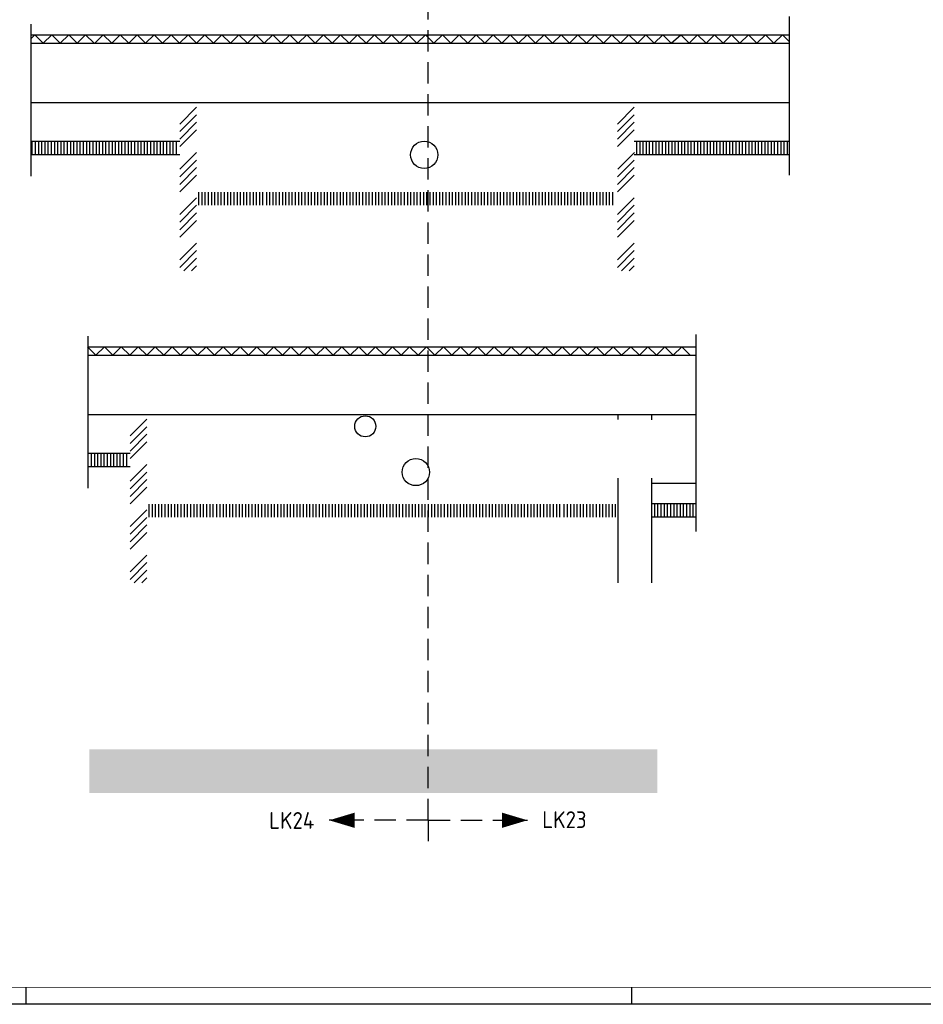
# Model space of a CAD drawing. Header units: millimetres. Extents: x -6587 to 112313, y 244 to 84344.
# Tile 30 of 63: x 39618 to 66471, y 244 to 29522. Entities that reach past the tile are written whole.
import ezdxf
from ezdxf.enums import TextEntityAlignment as Align

# ---------------------------------------------------------------- set-up
doc = ezdxf.new("R2010")
doc.units = ezdxf.units.MM
doc.header["$LTSCALE"] = 100
doc.linetypes.add('HIDDEN', pattern=[9.525, 6.35, -3.175])
doc.layers.get('0').update_dxf_attribs({"color": 9, "linetype": 'CONTINUOUS'})
for name, color, linetype in [('BOUW', 8, 'CONTINUOUS'), ('LIJN025', 10, 'CONTINUOUS'), ('LIJN050', 90, 'CONTINUOUS'), ('LIJN070', 130, 'CONTINUOUS'), ('TEKST25', 10, 'CONTINUOUS'), ('TEKST35', 50, 'CONTINUOUS'), ('TEKST50', 90, 'CONTINUOUS'), ('WL570---_TOEVOER', 3, 'CONTINUOUS')]:
    doc.layers.add(name, color=color, linetype=linetype)
doc.styles.add('ISO', font='ISO.SHX')
doc.styles.add('MAATVOERING', font='iso.shx')
doc.styles.add('ROMAND', font='romand')

# ---------------------------------------------------------------- blocks, each defined once
blk = doc.blocks.new('A0-G')
at = {"layer": 'LIJN025'}
for p, q in [((464, 0), (464, 5)), ((644, 0), (644, 5))]:
    blk.add_line(p, q, dxfattribs=at)
blk.add_lwpolyline([(1189, 841), (1189, 0), (0, 0), (0, 841)], close=True, dxfattribs=at)
at = {"layer": 'LIJN050', "const_width": 0.2}
blk.add_lwpolyline([(1184, 836), (25, 836), (25, 5), (1184, 5)], close=True, dxfattribs=at)
at = {"layer": 'TEKST25', "style": 'ROMAND', "width": 2.899115}
blk.add_attdef('STATUS', text='', height=2.5, dxfattribs=at).set_placement((1143, 71.5), (1182, 71.5), align=Align.FIT)
at = {"layer": 'TEKST25', "style": 'ISO'}
for tag, p in [('E', (1144.25, 66)), ('NAAM-E', (1155.75, 66)), ('DATUM-E', (1174, 66)), ('D', (1144.25, 61)), ('NAAM-D', (1155.75, 61)), ('DATUM-D', (1174, 61)), ('C', (1144.25, 56)), ('NAAM-C', (1155.75, 56)), ('DATUM-C', (1174, 56)), ('B', (1144.25, 51)), ('NAAM-B', (1155.75, 51)), ('DATUM-B', (1174, 51)), ('A', (1144.25, 46)), ('NAAM-A', (1155.75, 46)), ('DATUM-A', (1174, 46))]:
    blk.add_attdef(tag, text='', height=2.5, dxfattribs=at).set_placement(p, align=Align.CENTER)
for tag, p in [('DATUM', (1021.75, 36.25)), ('SCHAAL', (1057, 36.25)), ('GETEKEND', (1087.25, 36.25)), ('GECONTOL.', (1122, 36.25)), ('FORMAAT', (1152.25, 28.25))]:
    blk.add_attdef(tag, p, '', height=2.5, dxfattribs=at)
at = {"layer": 'TEKST35', "style": 'ISO'}
for tag, p in [('PROJECT', (1023.5, 72.5)), ('PLAATS', (1023.5, 63.5)), ('INSTALLATIE-REGEL1', (1023.5, 52.5)), ('INSTALLATIE-REGEL2', (1023.5, 43.5))]:
    blk.add_attdef(tag, p, '', height=4, dxfattribs=at)
blk.add_attdef('PROJ.NR.', text='', height=4, dxfattribs=at).set_placement((1170, 23), align=Align.CENTER)
at = {"layer": 'TEKST50', "style": 'ISO'}
blk.add_attdef('FILE-NAAM', text='', height=5, dxfattribs=at).set_placement((1162.5, 7.5), align=Align.CENTER)
blk = doc.blocks.new('A$Cb38f1ce1')
at = {"layer": 'BOUW'}
h = blk.add_hatch(dxfattribs=at)
h.set_pattern_fill('AR-SAND', color=256, scale=5, style=0)
h.set_pattern_definition([(37.5, (-53425.92, -582781.47), (-8.000156, 244.70662), [0, -193.04, 0, -215.9, 0, -206.375]), (7.5, (-53425.92, -582781.47), (224.76164, 358.41255), [0, -104.14, 0, -173.99, 0, -66.675]), (327.5, (-53582.13, -582781.47), (395.496185, 0.71859), [0, -63.5, 0, -228.6, 0, -298.45]), (317.5, (-53582.13, -582781.47), (381.77823, 111.46466), [0, -31.75, 0, -149.86, 0, -171.45])])
h.paths.add_polyline_path([(40304, 0), (40304, 1300), (38435, 1300), (38435, 0)])
h.paths.add_polyline_path([(41712, 0), (41712, 1300), (40304, 1300), (40304, 0)])
h.paths.add_polyline_path([(48928, 0), (48928, 1300), (41712, 1300), (41712, 0)])
h.paths.add_polyline_path([(53128, 0), (53128, 1300), (48928, 1300), (48928, 0)])
h.paths.add_polyline_path([(53128, 1300), (53128, 0), (55315, 0), (55315, 1300)])
edge = h.paths.add_edge_path()
edge.add_line((40404, 708), (40204, 508))
h.paths.add_polyline_path([(40509, 613), (41029, 613), (41029, 883), (40509, 883)], flags=24)
edge = h.paths.add_edge_path()
edge.add_line((40454, 608), (40204, 608))
edge = h.paths.add_edge_path(flags=16)
edge.add_line((40454, 608), (40984, 608))
edge = h.paths.add_edge_path()
edge.add_line((53228, 536), (53028, 336))
h.paths.add_polyline_path([(53333, 441), (53853, 441), (53853, 711), (53333, 711)], flags=24)
edge = h.paths.add_edge_path()
edge.add_line((53278, 436), (53028, 436))
edge = h.paths.add_edge_path(flags=16)
edge.add_line((53278, 436), (53808, 436))
for p, q in [((36706, 18337), (36706, 22866)), ((59242, 18367), (59242, 23091)), ((36706, 22544), (51885, 22544)), ((36816, 22544), (36706, 22435)), ((36706, 22294), (51885, 22294)), ((37068, 22294), (36816, 22544)), ((37320, 22544), (37068, 22294)), ((37572, 22294), (37320, 22544)), ((37823, 22544), (37571, 22294)), ((38075, 22294), (37823, 22544)), ((38075, 22294), (38327, 22544)), ((38327, 22544), (38579, 22294)), ((38851, 22544), (38599, 22294)), ((39102, 22294), (38851, 22544)), ((39354, 22544), (39102, 22294)), ((39606, 22294), (39354, 22544)), ((39858, 22544), (39606, 22294)), ((40110, 22294), (39858, 22544)), ((40362, 22544), (40110, 22294)), ((40614, 22294), (40362, 22544)), ((40614, 22294), (40866, 22544)), ((40866, 22544), (41118, 22294)), ((41117, 22294), (41369, 22544)), ((41369, 22544), (41621, 22294)), ((41621, 22294), (41873, 22544)), ((41873, 22544), (42125, 22294)), ((42125, 22294), (42377, 22544)), ((42377, 22544), (42629, 22294)), ((42629, 22294), (42881, 22544)), ((42881, 22544), (43133, 22294)), ((43133, 22294), (43385, 22544)), ((43385, 22544), (43637, 22294)), ((43637, 22294), (43889, 22544)), ((43889, 22544), (44141, 22294)), ((44141, 22294), (44392, 22544)), ((44392, 22544), (44644, 22294)), ((44644, 22294), (44896, 22544)), ((44896, 22544), (45148, 22294)), ((45148, 22294), (45400, 22544)), ((45400, 22544), (45652, 22294)), ((45652, 22294), (45904, 22544)), ((45904, 22544), (46156, 22294)), ((46156, 22294), (46408, 22544)), ((46408, 22544), (46660, 22294)), ((46660, 22294), (46912, 22544)), ((46912, 22544), (47164, 22294)), ((47164, 22294), (47416, 22544)), ((47416, 22544), (47668, 22294)), ((47668, 22294), (47919, 22544)), ((47919, 22544), (48171, 22294)), ((48171, 22294), (48423, 22544)), ((48423, 22544), (48675, 22294)), ((48675, 22294), (48927, 22544)), ((48927, 22544), (49179, 22294)), ((49179, 22294), (49431, 22544)), ((49431, 22544), (49683, 22294)), ((49683, 22294), (49935, 22544)), ((49935, 22544), (50187, 22294)), ((50187, 22294), (50439, 22544)), ((50439, 22544), (50691, 22294)), ((50691, 22294), (50943, 22544)), ((50943, 22544), (51195, 22294)), ((51195, 22294), (51446, 22544)), ((51446, 22544), (51698, 22294)), ((51698, 22294), (51950, 22544)), ((51885, 22544), (59242, 22544)), ((51885, 22294), (59242, 22294)), ((51950, 22544), (52202, 22294)), ((52202, 22294), (52454, 22544)), ((52454, 22544), (52706, 22294)), ((52706, 22294), (52958, 22544)), ((52958, 22544), (53210, 22294)), ((53210, 22294), (53462, 22544)), ((53462, 22544), (53714, 22294)), ((53714, 22294), (53966, 22544)), ((53966, 22544), (54218, 22294)), ((54218, 22294), (54470, 22544)), ((54470, 22544), (54722, 22294)), ((54722, 22294), (54973, 22544)), ((54973, 22544), (55225, 22294)), ((55225, 22294), (55477, 22544)), ((55477, 22544), (55729, 22294)), ((55729, 22294), (56010, 22544)), ((56010, 22544), (56262, 22294)), ((56262, 22294), (56514, 22544)), ((56514, 22544), (56766, 22294)), ((56766, 22294), (57018, 22544)), ((57018, 22544), (57269, 22294)), ((57269, 22294), (57521, 22544)), ((57521, 22544), (57773, 22294)), ((57773, 22294), (58025, 22544)), ((58025, 22544), (58277, 22294)), ((58277, 22294), (58529, 22544)), ((58529, 22544), (58781, 22294)), ((58781, 22294), (59033, 22544)), ((59033, 22544), (59242, 22337)), ((59242, 20526), (36710, 20526)), ((41124, 19376), (36706, 19376)), ((36740, 18976), (36740, 19365)), ((36835, 18976), (36835, 19365)), ((36931, 18976), (36931, 19365)), ((37026, 18976), (37026, 19365)), ((37121, 18976), (37121, 19365)), ((37216, 18976), (37216, 19365)), ((37312, 18976), (37312, 19365)), ((37407, 18976), (37407, 19365)), ((37502, 18976), (37502, 19365)), ((37597, 18976), (37597, 19365)), ((37693, 18976), (37693, 19365)), ((37788, 18976), (37788, 19365)), ((37883, 18976), (37883, 19365)), ((37978, 18976), (37978, 19365)), ((38074, 18976), (38074, 19365)), ((38169, 18976), (38169, 19365)), ((38264, 18976), (38264, 19365)), ((38359, 18976), (38359, 19365)), ((38455, 18976), (38455, 19365)), ((38550, 18976), (38550, 19365)), ((38645, 18976), (38645, 19365)), ((38740, 18976), (38740, 19365)), ((38836, 18976), (38836, 19365)), ((38931, 18976), (38931, 19365)), ((39026, 18976), (39026, 19365)), ((39121, 18976), (39121, 19365)), ((39217, 18976), (39217, 19365)), ((39312, 18976), (39312, 19365)), ((39407, 18976), (39407, 19365)), ((39502, 18976), (39502, 19365)), ((39598, 18976), (39598, 19365)), ((39693, 18976), (39693, 19365)), ((39788, 18976), (39788, 19365)), ((39883, 18976), (39883, 19365)), ((39979, 18976), (39979, 19365)), ((40074, 18976), (40074, 19365)), ((40169, 18976), (40169, 19365)), ((40264, 18976), (40264, 19365)), ((40360, 18976), (40360, 19365)), ((40455, 18976), (40455, 19365)), ((40550, 18976), (40550, 19365)), ((40645, 18976), (40645, 19365)), ((40741, 18976), (40741, 19365)), ((40836, 18976), (40836, 19365)), ((40931, 18976), (40931, 19365)), ((41026, 18976), (41026, 19365)), ((59242, 19376), (54631, 19376)), ((54707, 18976), (54707, 19365)), ((54802, 18976), (54802, 19365)), ((54898, 18976), (54898, 19365)), ((54993, 18976), (54993, 19365)), ((55088, 18976), (55088, 19365)), ((55183, 18976), (55183, 19365)), ((55279, 18976), (55279, 19365)), ((55374, 18976), (55374, 19365)), ((55469, 18976), (55469, 19365)), ((55564, 18976), (55564, 19365)), ((55660, 18976), (55660, 19365)), ((55755, 18976), (55755, 19365)), ((55850, 18976), (55850, 19365)), ((55945, 18976), (55945, 19365)), ((56041, 18976), (56041, 19365)), ((56136, 18976), (56136, 19365)), ((56231, 18976), (56231, 19365)), ((56326, 18976), (56326, 19365)), ((56422, 18976), (56422, 19365)), ((56517, 18976), (56517, 19365)), ((56612, 18976), (56612, 19365)), ((56707, 18976), (56707, 19365)), ((56803, 18976), (56803, 19365)), ((56898, 18976), (56898, 19365)), ((56993, 18976), (56993, 19365)), ((57088, 18976), (57088, 19365)), ((57184, 18976), (57184, 19365)), ((57279, 18976), (57279, 19365)), ((57374, 18976), (57374, 19365)), ((57469, 18976), (57469, 19365)), ((57565, 18976), (57565, 19365)), ((57660, 18976), (57660, 19365)), ((57755, 18976), (57755, 19365)), ((57755, 18976), (57755, 19365)), ((57850, 18976), (57850, 19365)), ((57851, 18976), (57851, 19365)), ((57946, 18976), (57946, 19365)), ((57946, 18976), (57946, 19365)), ((58041, 18976), (58041, 19365)), ((58041, 18976), (58041, 19365)), ((58136, 18976), (58136, 19365)), ((58231, 18976), (58231, 19365)), ((58327, 18976), (58327, 19365)), ((58422, 18976), (58422, 19365)), ((58517, 18976), (58517, 19365)), ((58612, 18976), (58612, 19365)), ((58708, 18976), (58708, 19365)), ((58803, 18976), (58803, 19365)), ((58898, 18976), (58898, 19365)), ((58993, 18976), (58993, 19365)), ((59089, 18976), (59089, 19365)), ((59184, 18976), (59184, 19365)), ((41124, 18976), (36706, 18976)), ((59242, 18976), (54631, 18976)), ((41692, 17476), (41692, 17865)), ((41788, 17476), (41788, 17865)), ((41883, 17476), (41883, 17865)), ((41978, 17476), (41978, 17865)), ((42073, 17476), (42073, 17865)), ((42169, 17476), (42169, 17865)), ((42264, 17476), (42264, 17865)), ((42359, 17476), (42359, 17865)), ((42454, 17476), (42454, 17865)), ((42550, 17476), (42550, 17865)), ((42645, 17476), (42645, 17865)), ((42740, 17476), (42740, 17865)), ((42835, 17476), (42835, 17865)), ((42931, 17476), (42931, 17865)), ((43026, 17476), (43026, 17865)), ((43121, 17476), (43121, 17865)), ((43216, 17476), (43216, 17865)), ((43312, 17476), (43312, 17865)), ((43407, 17476), (43407, 17865)), ((43502, 17476), (43502, 17865)), ((43597, 17476), (43597, 17865)), ((43707, 17476), (43707, 17865)), ((43802, 17476), (43802, 17865)), ((43898, 17476), (43898, 17865)), ((43993, 17476), (43993, 17865)), ((44088, 17476), (44088, 17865)), ((44183, 17476), (44183, 17865)), ((44279, 17476), (44279, 17865)), ((44374, 17476), (44374, 17865)), ((44469, 17476), (44469, 17865)), ((44564, 17476), (44564, 17865)), ((44660, 17476), (44660, 17865)), ((44755, 17476), (44755, 17865)), ((44850, 17476), (44850, 17865)), ((44945, 17476), (44945, 17865)), ((45041, 17476), (45041, 17865)), ((45136, 17476), (45136, 17865)), ((45231, 17476), (45231, 17865)), ((45326, 17476), (45326, 17865)), ((45422, 17476), (45422, 17865)), ((45517, 17476), (45517, 17865)), ((45612, 17476), (45612, 17865)), ((45707, 17476), (45707, 17865)), ((45803, 17476), (45803, 17865)), ((45898, 17476), (45898, 17865)), ((45993, 17476), (45993, 17865)), ((46088, 17476), (46088, 17865)), ((46184, 17476), (46184, 17865)), ((46279, 17476), (46279, 17865)), ((46374, 17476), (46374, 17865)), ((46469, 17476), (46469, 17865)), ((46565, 17476), (46565, 17865)), ((46660, 17476), (46660, 17865)), ((46755, 17476), (46755, 17865)), ((46850, 17476), (46850, 17865)), ((46946, 17476), (46946, 17865)), ((47041, 17476), (47041, 17865)), ((47136, 17476), (47136, 17865)), ((47231, 17476), (47231, 17865)), ((47327, 17476), (47327, 17865)), ((47422, 17476), (47422, 17865)), ((47517, 17476), (47517, 17865)), ((47612, 17476), (47612, 17865)), ((47708, 17476), (47708, 17865)), ((47803, 17476), (47803, 17865)), ((47898, 17476), (47898, 17865)), ((47993, 17476), (47993, 17865)), ((48089, 17476), (48089, 17865)), ((48184, 17476), (48184, 17865)), ((48279, 17476), (48279, 17865)), ((48374, 17476), (48374, 17865)), ((48470, 17476), (48470, 17865)), ((48565, 17476), (48565, 17865)), ((48660, 17476), (48660, 17865)), ((48755, 17476), (48755, 17865)), ((48851, 17476), (48851, 17865)), ((48946, 17476), (48946, 17865)), ((49041, 17476), (49041, 17865)), ((49136, 17476), (49136, 17865)), ((49232, 17476), (49232, 17865)), ((49327, 17476), (49327, 17865)), ((49422, 17476), (49422, 17865)), ((49517, 17476), (49517, 17865)), ((49613, 17476), (49613, 17865)), ((49708, 17476), (49708, 17865)), ((49803, 17476), (49803, 17865)), ((49898, 17476), (49898, 17865)), ((49994, 17476), (49994, 17865)), ((50089, 17476), (50089, 17865)), ((50184, 17476), (50184, 17865)), ((50279, 17476), (50279, 17865)), ((50375, 17476), (50375, 17865)), ((50470, 17476), (50470, 17865)), ((50565, 17476), (50565, 17865)), ((50660, 17476), (50660, 17865)), ((50756, 17476), (50756, 17865)), ((50851, 17476), (50851, 17865)), ((50946, 17476), (50946, 17865)), ((51041, 17476), (51041, 17865)), ((51137, 17476), (51137, 17865)), ((51232, 17476), (51232, 17865)), ((51327, 17476), (51327, 17865)), ((51422, 17476), (51422, 17865)), ((51518, 17476), (51518, 17865)), ((51613, 17476), (51613, 17865)), ((51708, 17476), (51708, 17865)), ((51803, 17476), (51803, 17865)), ((51899, 17476), (51899, 17865)), ((51994, 17476), (51994, 17865)), ((52089, 17476), (52089, 17865)), ((52184, 17476), (52184, 17865)), ((52280, 17476), (52280, 17865)), ((52375, 17476), (52375, 17865)), ((52470, 17476), (52470, 17865)), ((52565, 17476), (52565, 17865)), ((52661, 17476), (52661, 17865)), ((52756, 17476), (52756, 17865)), ((52851, 17476), (52851, 17865)), ((52946, 17476), (52946, 17865)), ((53042, 17476), (53042, 17865)), ((53137, 17476), (53137, 17865)), ((53232, 17476), (53232, 17865)), ((53327, 17476), (53327, 17865)), ((53423, 17476), (53423, 17865)), ((53518, 17476), (53518, 17865)), ((53613, 17476), (53613, 17865)), ((53708, 17476), (53708, 17865)), ((53804, 17476), (53804, 17865)), ((53899, 17476), (53899, 17865)), ((53994, 17476), (53994, 17865)), ((38399, 9060), (38399, 13588)), ((56467, 7771), (56467, 13629)), ((38632, 13016), (38380, 13266)), ((38399, 13266), (50406, 13266)), ((38883, 13266), (38631, 13016)), ((39135, 13016), (38883, 13266)), ((39135, 13016), (39387, 13266)), ((39387, 13266), (39639, 13016)), ((39639, 13016), (39891, 13266)), ((39891, 13266), (40143, 13016)), ((40143, 13016), (40395, 13266)), ((40395, 13266), (40647, 13016)), ((40647, 13016), (40898, 13266)), ((40898, 13266), (41150, 13016)), ((41150, 13016), (41402, 13266)), ((41402, 13266), (41654, 13016)), ((41654, 13016), (41906, 13266)), ((41906, 13266), (42158, 13016)), ((42158, 13016), (42410, 13266)), ((42410, 13266), (42662, 13016)), ((42662, 13016), (42914, 13266)), ((42914, 13266), (43166, 13016)), ((43166, 13016), (43418, 13266)), ((43418, 13266), (43670, 13016)), ((43670, 13016), (43922, 13266)), ((43922, 13266), (44174, 13016)), ((44174, 13016), (44425, 13266)), ((44425, 13266), (44677, 13016)), ((44677, 13016), (44929, 13266)), ((44929, 13266), (45181, 13016)), ((45181, 13016), (45433, 13266)), ((45433, 13266), (45685, 13016)), ((45685, 13016), (45937, 13266)), ((45937, 13266), (46189, 13016)), ((46189, 13016), (46441, 13266)), ((46441, 13266), (46693, 13016)), ((46693, 13016), (46945, 13266)), ((46945, 13266), (47197, 13016)), ((47197, 13016), (47449, 13266)), ((47449, 13266), (47700, 13016)), ((47700, 13016), (47952, 13266)), ((47952, 13266), (48204, 13016)), ((48204, 13016), (48456, 13266)), ((48456, 13266), (48708, 13016)), ((48708, 13016), (48960, 13266)), ((48960, 13266), (49212, 13016)), ((49212, 13016), (49464, 13266)), ((49464, 13266), (49716, 13016)), ((49716, 13016), (49968, 13266)), ((49968, 13266), (50220, 13016)), ((50220, 13016), (50472, 13266)), ((50406, 13266), (56467, 13266)), ((50472, 13266), (50724, 13016)), ((50724, 13016), (50976, 13266)), ((50976, 13266), (51227, 13016)), ((51227, 13016), (51479, 13266)), ((51479, 13266), (51731, 13016)), ((51731, 13016), (51983, 13266)), ((51983, 13266), (52235, 13016)), ((52235, 13016), (52487, 13266)), ((52487, 13266), (52739, 13016)), ((52739, 13016), (52991, 13266)), ((52991, 13266), (53243, 13016)), ((53243, 13016), (53495, 13266)), ((53495, 13266), (53747, 13016)), ((53747, 13016), (53999, 13266)), ((53999, 13266), (54251, 13016)), ((54251, 13016), (54531, 13266)), ((54531, 13266), (54783, 13016)), ((54783, 13016), (55035, 13266)), ((55035, 13266), (55287, 13016)), ((55287, 13016), (55539, 13266)), ((55539, 13266), (55791, 13016)), ((55791, 13016), (56043, 13266)), ((56043, 13266), (56295, 13016)), ((38399, 13016), (50406, 13016)), ((50406, 13016), (56467, 13016)), ((56467, 11249), (38399, 11249)), ((54141, 11249), (54141, 11104)), ((55141, 11249), (55141, 11100)), ((39646, 10099), (38399, 10099)), ((38405, 9699), (38405, 10088)), ((38500, 9699), (38500, 10088)), ((38595, 9699), (38595, 10088)), ((38690, 9699), (38690, 10088)), ((38786, 9699), (38786, 10088)), ((38881, 9699), (38881, 10088)), ((38976, 9699), (38976, 10088)), ((39071, 9699), (39071, 10088)), ((39167, 9699), (39167, 10088)), ((39262, 9699), (39262, 10088)), ((39357, 9699), (39357, 10088)), ((39452, 9699), (39452, 10088)), ((39548, 9699), (39548, 10088)), ((39646, 9699), (38399, 9699)), ((54141, 9361), (54141, 6249)), ((55141, 9363), (55141, 6249)), ((56467, 9199), (55164, 9199)), ((40214, 8199), (40214, 8588)), ((40309, 8199), (40309, 8588)), ((40404, 8199), (40404, 8588)), ((40500, 8199), (40500, 8588)), ((40595, 8199), (40595, 8588)), ((40690, 8199), (40690, 8588)), ((40785, 8199), (40785, 8588)), ((40881, 8199), (40881, 8588)), ((40976, 8199), (40976, 8588)), ((41071, 8199), (41071, 8588)), ((41166, 8199), (41166, 8588)), ((41262, 8199), (41262, 8588)), ((41357, 8199), (41357, 8588)), ((41452, 8199), (41452, 8588)), ((41547, 8199), (41547, 8588)), ((41643, 8199), (41643, 8588)), ((41738, 8199), (41738, 8588)), ((41833, 8199), (41833, 8588)), ((41928, 8199), (41928, 8588)), ((42024, 8199), (42024, 8588)), ((42119, 8199), (42119, 8588)), ((42229, 8199), (42229, 8588)), ((42324, 8199), (42324, 8588)), ((42419, 8199), (42419, 8588)), ((42514, 8199), (42514, 8588)), ((42610, 8199), (42610, 8588)), ((42705, 8199), (42705, 8588)), ((42800, 8199), (42800, 8588)), ((42895, 8199), (42895, 8588)), ((42991, 8199), (42991, 8588)), ((43086, 8199), (43086, 8588)), ((43181, 8199), (43181, 8588)), ((43276, 8199), (43276, 8588)), ((43372, 8199), (43372, 8588)), ((43467, 8199), (43467, 8588)), ((43562, 8199), (43562, 8588)), ((43657, 8199), (43657, 8588)), ((43753, 8199), (43753, 8588)), ((43848, 8199), (43848, 8588)), ((43943, 8199), (43943, 8588)), ((44038, 8199), (44038, 8588)), ((44134, 8199), (44134, 8588)), ((44229, 8199), (44229, 8588)), ((44324, 8199), (44324, 8588)), ((44419, 8199), (44419, 8588)), ((44515, 8199), (44515, 8588)), ((44610, 8199), (44610, 8588)), ((44705, 8199), (44705, 8588)), ((44800, 8199), (44800, 8588)), ((44896, 8199), (44896, 8588)), ((44991, 8199), (44991, 8588)), ((45086, 8199), (45086, 8588)), ((45181, 8199), (45181, 8588)), ((45277, 8199), (45277, 8588)), ((45372, 8199), (45372, 8588)), ((45467, 8199), (45467, 8588)), ((45562, 8199), (45562, 8588)), ((45658, 8199), (45658, 8588)), ((45753, 8199), (45753, 8588)), ((45848, 8199), (45848, 8588)), ((45943, 8199), (45943, 8588)), ((46039, 8199), (46039, 8588)), ((46134, 8199), (46134, 8588)), ((46229, 8199), (46229, 8588)), ((46324, 8199), (46324, 8588)), ((46420, 8199), (46420, 8588)), ((46515, 8199), (46515, 8588)), ((46610, 8199), (46610, 8588)), ((46705, 8199), (46705, 8588)), ((46801, 8199), (46801, 8588)), ((46896, 8199), (46896, 8588)), ((46991, 8199), (46991, 8588)), ((47086, 8199), (47086, 8588)), ((47182, 8199), (47182, 8588)), ((47277, 8199), (47277, 8588)), ((47372, 8199), (47372, 8588)), ((47467, 8199), (47467, 8588)), ((47563, 8199), (47563, 8588)), ((47658, 8199), (47658, 8588)), ((47753, 8199), (47753, 8588)), ((47848, 8199), (47848, 8588)), ((47944, 8199), (47944, 8588)), ((48039, 8199), (48039, 8588)), ((48134, 8199), (48134, 8588)), ((48229, 8199), (48229, 8588)), ((48325, 8199), (48325, 8588)), ((48420, 8199), (48420, 8588)), ((48515, 8199), (48515, 8588)), ((48610, 8199), (48610, 8588)), ((48706, 8199), (48706, 8588)), ((48801, 8199), (48801, 8588)), ((48896, 8199), (48896, 8588)), ((48991, 8199), (48991, 8588)), ((49087, 8199), (49087, 8588)), ((49182, 8199), (49182, 8588)), ((49277, 8199), (49277, 8588)), ((49372, 8199), (49372, 8588)), ((49468, 8199), (49468, 8588)), ((49563, 8199), (49563, 8588)), ((49658, 8199), (49658, 8588)), ((49753, 8199), (49753, 8588)), ((49849, 8199), (49849, 8588)), ((49944, 8199), (49944, 8588)), ((50039, 8199), (50039, 8588)), ((50134, 8199), (50134, 8588)), ((50230, 8199), (50230, 8588)), ((50325, 8199), (50325, 8588)), ((50420, 8199), (50420, 8588)), ((50515, 8199), (50515, 8588)), ((50611, 8199), (50611, 8588)), ((50706, 8199), (50706, 8588)), ((50801, 8199), (50801, 8588)), ((50896, 8199), (50896, 8588)), ((50992, 8199), (50992, 8588)), ((51087, 8199), (51087, 8588)), ((51182, 8199), (51182, 8588)), ((51277, 8199), (51277, 8588)), ((51373, 8199), (51373, 8588)), ((51468, 8199), (51468, 8588)), ((51563, 8199), (51563, 8588)), ((51658, 8199), (51658, 8588)), ((51754, 8199), (51754, 8588)), ((51849, 8199), (51849, 8588)), ((51944, 8199), (51944, 8588)), ((52039, 8199), (52039, 8588)), ((52135, 8199), (52135, 8588)), ((52230, 8199), (52230, 8588)), ((52325, 8199), (52325, 8588)), ((52420, 8199), (52420, 8588)), ((52543, 8199), (52543, 8588)), ((52651, 8199), (52651, 8588)), ((52746, 8199), (52746, 8588)), ((52841, 8199), (52841, 8588)), ((52937, 8199), (52937, 8588)), ((53032, 8199), (53032, 8588)), ((53127, 8199), (53127, 8588)), ((53222, 8199), (53222, 8588)), ((53318, 8199), (53318, 8588)), ((53413, 8199), (53413, 8588)), ((53508, 8199), (53508, 8588)), ((53603, 8199), (53603, 8588)), ((53699, 8199), (53699, 8588)), ((53794, 8199), (53794, 8588)), ((53889, 8199), (53889, 8588)), ((53983, 8199), (53983, 8588)), ((54078, 8199), (54078, 8588)), ((56467, 8599), (55164, 8599)), ((55240, 8199), (55240, 8588)), ((55336, 8199), (55336, 8588)), ((55431, 8199), (55431, 8588)), ((55526, 8199), (55526, 8588)), ((55621, 8199), (55621, 8588)), ((55717, 8199), (55717, 8588)), ((55812, 8199), (55812, 8588)), ((55907, 8199), (55907, 8588)), ((56002, 8199), (56002, 8588)), ((56098, 8199), (56098, 8588)), ((56193, 8199), (56193, 8588)), ((56288, 8199), (56288, 8588)), ((56383, 8199), (56383, 8588)), ((56467, 8199), (55164, 8199))]:
    blk.add_line(p, q, dxfattribs=at)
for centre, radius in [((48388, 18976), 404), ((46637, 10903), 313), ((48140, 9543), 404)]:
    blk.add_circle(centre, radius, dxfattribs=at)
at = {"layer": 'WL570---_TOEVOER', "color": 8}
for p, q in [((41125, 19893), (41625, 20393)), ((54128, 19893), (54628, 20393)), ((41125, 19669), (41625, 20169)), ((41125, 19444), (41625, 19944)), ((54128, 19669), (54628, 20169)), ((54128, 19444), (54628, 19944)), ((41125, 19220), (41625, 19720)), ((54128, 19220), (54628, 19720)), ((41125, 18546), (41625, 19046)), ((54142, 18546), (54642, 19046)), ((41125, 18322), (41625, 18822)), ((54128, 18322), (54628, 18822)), ((41125, 18097), (41625, 18597)), ((54128, 18097), (54628, 18597)), ((41125, 17873), (41625, 18373)), ((54128, 17873), (54628, 18373)), ((41125, 17199), (41625, 17699)), ((54128, 17199), (54628, 17699)), ((41125, 16975), (41625, 17475)), ((54128, 16975), (54628, 17475)), ((41125, 16750), (41625, 17250)), ((41125, 16526), (41625, 17026)), ((54132, 16750), (54632, 17250)), ((54132, 16526), (54632, 17026)), ((41125, 15852), (41625, 16352)), ((41125, 15628), (41625, 16128)), ((54132, 15852), (54632, 16352)), ((54132, 15628), (54632, 16128)), ((41248, 15526), (41625, 15903)), ((54255, 15526), (54632, 15903)), ((41472, 15526), (41625, 15679)), ((54479, 15526), (54632, 15679)), ((39646, 10616), (40146, 11116)), ((39646, 10391), (40146, 10891)), ((39646, 10167), (40146, 10667)), ((39646, 9942), (40146, 10442)), ((39646, 9269), (40146, 9769)), ((39646, 9044), (40146, 9544)), ((39646, 8820), (40146, 9320)), ((39646, 8595), (40146, 9095)), ((39646, 7922), (40146, 8422)), ((39646, 7697), (40146, 8197)), ((39646, 7473), (40146, 7973)), ((39646, 7248), (40146, 7748)), ((39646, 6575), (40146, 7075)), ((39646, 6350), (40146, 6850)), ((39769, 6249), (40146, 6626)), ((39994, 6249), (40146, 6401))]:
    blk.add_line(p, q, dxfattribs=at)

msp = doc.modelspace()

# ---------------------------------------------------------------- linework, layer by layer
at = {"layer": 'LIJN050'}
for points in [[(48816, 5716, 0, 453, 0), (49570, 5716, 453, 453, 0)], [(54707, 5716, 0, 453, 0), (53953, 5716, 453, 453, 0)]]:
    msp.add_lwpolyline(points, format="xyseb", dxfattribs=at)
at = {"layer": 'LIJN070', "linetype": 'HIDDEN'}
for p, q in [((51752, 5716), (51752, 48164)), ((51752, 5716), (48816, 5716)), ((51752, 5716), (51752, 5098)), ((51771, 5716), (54707, 5716))]:
    msp.add_line(p, q, dxfattribs=at)

# ---------------------------------------------------------------- block references
at = {"xscale": 100, "yscale": 100, "zscale": 100}
msp.add_blockref('A0-G', (-6587, 244), dxfattribs=at)
at = {"layer": 'LIJN025'}
msp.add_blockref('A$Cb38f1ce1', (3251, 6527), dxfattribs=at)

# ---------------------------------------------------------------- texts
at = {"layer": 'TEKST50', "style": 'MAATVOERING'}
for s, p in [('LK24', (47032, 5460)), ('LK23', (55148, 5484))]:
    msp.add_text(s, height=500, dxfattribs=at).set_placement(p)

doc.saveas('drawing.dxf')
